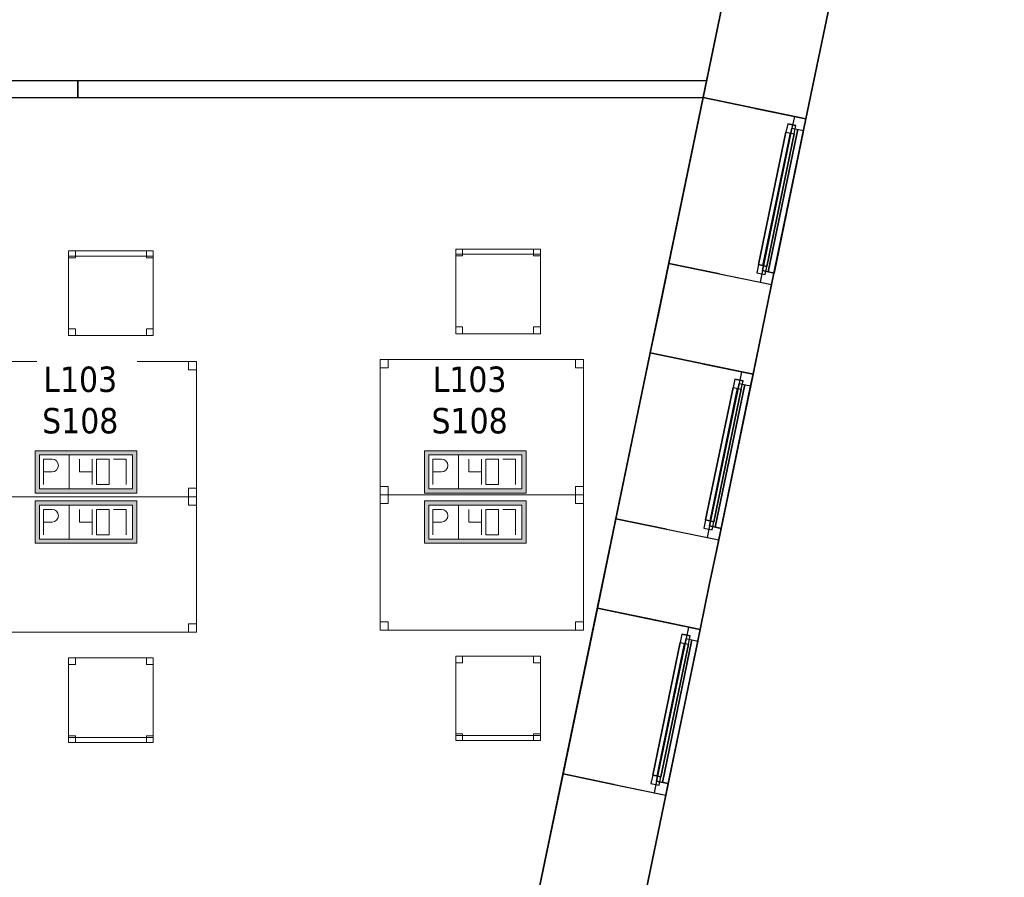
# Model space of a CAD drawing. Header units: metres. Extents: x 391.1 to 427.5, y 12.7 to 28.4.
# Tile 134 of 139: x 421.7 to 427.5, y 18.1 to 23.2. Entities that reach past the tile are written whole.
import ezdxf

# ---------------------------------------------------------------- set-up
doc = ezdxf.new("R2010")
doc.units = ezdxf.units.M
doc.layers.add('01_CARPINTERIA', color=5, linetype='Continuous', lineweight=25, true_color=0x0000ff)
doc.layers.add('01_SUELOS', color=7, linetype='Continuous', lineweight=25, true_color=0x007f00)
for name, color, linetype, lineweight in [('02_MOBILIARIO', 7, 'Continuous', 18), ('A-DETL-____-MBND', 7, 'Continuous', 18), ('A-GENM-____-OTLN', 7, 'Continuous', 18), ('A-WALL-____-MCUT', 7, 'Continuous', 25), ('A-WALL-____-OTLN', 7, 'Continuous', 25), ('E-ELEC-FIXT-IDEN', 7, 'Continuous', 30)]:
    doc.layers.add(name, color=color, linetype=linetype, lineweight=lineweight)
doc.styles.add('Tahoma_3', font='tahoma.ttf', dxfattribs={"height": 0.15})

# ---------------------------------------------------------------- blocks, each defined once
blk = doc.blocks.new('Family - Taula 120X80_P1-154623-04_ELEC_P1')
at = {"layer": 'A-DETL-____-MBND', "color": 253, "true_color": 0xaaaaaa}
for p, q in [((0, 0), (0, 0.8001)), ((0, 0.8001), (1.2, 0.8001)), ((1.2, 0.8001), (0, 0.8001)), ((0, 0.8001), (0, 0)), ((0, 0.7501), (0, 0.8001)), ((0, 0.8001), (0.0464, 0.8001)), ((0.0464, 0.8001), (0, 0.8001)), ((0, 0.8001), (0, 0.7501)), ((0.0464, 0.8001), (0.0464, 0.7501)), ((0.0464, 0.7501), (0.0464, 0.8001)), ((1.1536, 0.7501), (1.1536, 0.8001)), ((1.1536, 0.8001), (1.2, 0.8001)), ((1.2, 0.8001), (1.1536, 0.8001)), ((1.1536, 0.8001), (1.1536, 0.7501)), ((1.2, 0.8001), (1.2, 0)), ((1.2, 0), (1.2, 0.8001)), ((1.2, 0.8001), (1.2, 0.7501)), ((1.2, 0.7501), (1.2, 0.8001)), ((0.0464, 0.7501), (0, 0.7501)), ((0, 0.7501), (0.0464, 0.7501)), ((1.2, 0.7501), (1.1536, 0.7501)), ((1.1536, 0.7501), (1.2, 0.7501)), ((0, 0), (0, 0.05)), ((0, 0.05), (0.0464, 0.05)), ((0.0464, 0.05), (0, 0.05)), ((0, 0.05), (0, 0)), ((0.0464, 0), (0, 0)), ((0, 0), (0.0464, 0)), ((1.2, 0), (0, 0)), ((0, 0), (1.2, 0)), ((0.0464, 0.05), (0.0464, 0)), ((0.0464, 0), (0.0464, 0.05)), ((1.1536, 0), (1.1536, 0.05)), ((1.1536, 0.05), (1.2, 0.05)), ((1.2, 0.05), (1.1536, 0.05)), ((1.1536, 0.05), (1.1536, 0)), ((1.2, 0), (1.1536, 0)), ((1.2, 0.05), (1.2, 0)), ((1.2, 0), (1.2, 0.05)), ((1.1536, 0), (1.2, 0))]:
    blk.add_line(p, q, dxfattribs=at)
blk = doc.blocks.new('Family - Cadira d_Oficina_P1-154667-04_ELEC_P1')
at = {"layer": 'A-DETL-____-MBND', "color": 253, "true_color": 0xaaaaaa}
for p, q in [((0, 0), (0, 0.5)), ((0, 0.5), (0.5, 0.5)), ((0, 0.5), (0, 0)), ((0.5, 0.5), (0, 0.5)), ((0, 0.5), (0.04, 0.5)), ((0, 0.46), (0, 0.5)), ((0.04, 0.5), (0, 0.5)), ((0, 0.5), (0, 0.46)), ((0.04, 0.5), (0.04, 0.46)), ((0.04, 0.46), (0.04, 0.5)), ((0.46, 0.5), (0.5, 0.5)), ((0.46, 0.46), (0.46, 0.5)), ((0.5, 0.5), (0.46, 0.5)), ((0.46, 0.5), (0.46, 0.46)), ((0.5, 0.5), (0.5, 0.46)), ((0.5, 0.46), (0.5, 0.5)), ((0.5, 0.5), (0.5, 0)), ((0.5, 0), (0.5, 0.5)), ((0.04, 0.46), (0, 0.46)), ((0, 0.46), (0.04, 0.46)), ((0.5, 0.46), (0.46, 0.46)), ((0.46, 0.46), (0.5, 0.46)), ((0, 0.04), (0.04, 0.04)), ((0, 0), (0, 0.04)), ((0.04, 0.04), (0, 0.04)), ((0, 0.04), (0, 0)), ((0, 0.03), (0.5, 0.03)), ((0, 0), (0, 0.03)), ((0.5, 0.03), (0, 0.03)), ((0, 0.03), (0, 0)), ((0.5, 0), (0, 0)), ((0, 0), (0.5, 0)), ((0.5, 0), (0, 0)), ((0, 0), (0.5, 0)), ((0.04, 0), (0, 0)), ((0, 0), (0.04, 0)), ((0.04, 0.04), (0.04, 0)), ((0.04, 0), (0.04, 0.04)), ((0.46, 0.04), (0.5, 0.04)), ((0.46, 0), (0.46, 0.04)), ((0.5, 0.04), (0.46, 0.04)), ((0.46, 0.04), (0.46, 0)), ((0.46, 0), (0.5, 0)), ((0.5, 0.04), (0.5, 0)), ((0.5, 0), (0.5, 0.04)), ((0.5, 0.03), (0.5, 0)), ((0.5, 0), (0.5, 0.03)), ((0.5, 0), (0.46, 0))]:
    blk.add_line(p, q, dxfattribs=at)
blk = doc.blocks.new('Family - Cadira d_Oficina_P1-154677-04_ELEC_P1')
at = {"layer": 'A-DETL-____-MBND', "color": 253, "true_color": 0xaaaaaa}
for p, q in [((0, 0), (0, 0.5)), ((0, 0.5), (0.5, 0.5)), ((0.5, 0.5), (0, 0.5)), ((0, 0.5), (0, 0)), ((0, 0.47), (0, 0.5)), ((0, 0.5), (0.5, 0.5)), ((0, 0.5), (0, 0.47)), ((0.5, 0.5), (0, 0.5)), ((0, 0.46), (0, 0.5)), ((0, 0.5), (0.04, 0.5)), ((0, 0.5), (0, 0.46)), ((0.04, 0.5), (0, 0.5)), ((0.5, 0.47), (0, 0.47)), ((0, 0.47), (0.5, 0.47)), ((0.04, 0.5), (0.04, 0.46)), ((0.04, 0.46), (0.04, 0.5)), ((0.46, 0.46), (0.46, 0.5)), ((0.46, 0.5), (0.5, 0.5)), ((0.46, 0.5), (0.46, 0.46)), ((0.5, 0.5), (0.46, 0.5)), ((0.5, 0.5), (0.5, 0)), ((0.5, 0), (0.5, 0.5)), ((0.5, 0.5), (0.5, 0.47)), ((0.5, 0.47), (0.5, 0.5)), ((0.5, 0.5), (0.5, 0.46)), ((0.5, 0.46), (0.5, 0.5)), ((0.04, 0.46), (0, 0.46)), ((0, 0.46), (0.04, 0.46)), ((0.5, 0.46), (0.46, 0.46)), ((0.46, 0.46), (0.5, 0.46)), ((0, 0), (0, 0.04)), ((0, 0.04), (0.04, 0.04)), ((0, 0.04), (0, 0)), ((0.04, 0.04), (0, 0.04)), ((0.04, 0), (0, 0)), ((0, 0), (0.04, 0)), ((0.5, 0), (0, 0)), ((0, 0), (0.5, 0)), ((0.04, 0.04), (0.04, 0)), ((0.04, 0), (0.04, 0.04)), ((0.46, 0), (0.46, 0.04)), ((0.46, 0.04), (0.5, 0.04)), ((0.46, 0.04), (0.46, 0)), ((0.5, 0.04), (0.46, 0.04)), ((0.46, 0), (0.5, 0)), ((0.5, 0.04), (0.5, 0)), ((0.5, 0), (0.5, 0.04)), ((0.5, 0), (0.46, 0))]:
    blk.add_line(p, q, dxfattribs=at)
blk = doc.blocks.new('Family - Taula 120X80_P1-154815-04_ELEC_P1')
at = {"layer": 'A-DETL-____-MBND', "color": 253, "true_color": 0xaaaaaa}
for p, q in [((0, 0), (0, 0.8001)), ((0, 0.8001), (1.2, 0.8001)), ((1.2, 0.8001), (0, 0.8001)), ((0, 0.8001), (0, 0)), ((0, 0.7501), (0, 0.8001)), ((0, 0.8001), (0.0464, 0.8001)), ((0.0464, 0.8001), (0, 0.8001)), ((0, 0.8001), (0, 0.7501)), ((0.0464, 0.8001), (0.0464, 0.7501)), ((0.0464, 0.7501), (0.0464, 0.8001)), ((1.1536, 0.7501), (1.1536, 0.8001)), ((1.1536, 0.8001), (1.2, 0.8001)), ((1.2, 0.8001), (1.1536, 0.8001)), ((1.1536, 0.8001), (1.1536, 0.7501)), ((1.2, 0.8001), (1.2, 0.7501)), ((1.2, 0.7501), (1.2, 0.8001)), ((1.2, 0.8001), (1.2, 0)), ((1.2, 0), (1.2, 0.8001)), ((0.0464, 0.7501), (0, 0.7501)), ((0, 0.7501), (0.0464, 0.7501)), ((1.2, 0.7501), (1.1536, 0.7501)), ((1.1536, 0.7501), (1.2, 0.7501)), ((0, 0), (0, 0.05)), ((0, 0.05), (0.0464, 0.05)), ((0.0464, 0.05), (0, 0.05)), ((0, 0.05), (0, 0)), ((0.0464, 0), (0, 0)), ((1.2, 0), (0, 0)), ((0, 0), (1.2, 0)), ((0.0464, 0.05), (0.0464, 0)), ((0.0464, 0), (0.0464, 0.05)), ((1.1536, 0), (1.1536, 0.05)), ((1.1536, 0.05), (1.2, 0.05)), ((1.2, 0.05), (1.1536, 0.05)), ((1.1536, 0.05), (1.1536, 0)), ((1.2, 0), (1.1536, 0)), ((1.2, 0.05), (1.2, 0)), ((1.2, 0), (1.2, 0.05)), ((0, 0), (0.0464, 0)), ((1.1536, 0), (1.2, 0))]:
    blk.add_line(p, q, dxfattribs=at)
blk = doc.blocks.new('Family - Cadira d_Oficina_P1-154860-04_ELEC_P1')
at = {"layer": 'A-DETL-____-MBND', "color": 253, "true_color": 0xaaaaaa}
for p, q in [((0, 0), (0, 0.5)), ((0, 0.5), (0.5, 0.5)), ((0.5, 0.5), (0, 0.5)), ((0, 0.5), (0, 0)), ((0, 0.47), (0, 0.5)), ((0, 0.5), (0.5, 0.5)), ((0, 0.5), (0, 0.47)), ((0.5, 0.5), (0, 0.5)), ((0, 0.46), (0, 0.5)), ((0, 0.5), (0.04, 0.5)), ((0, 0.5), (0, 0.46)), ((0.04, 0.5), (0, 0.5)), ((0.5, 0.47), (0, 0.47)), ((0, 0.47), (0.5, 0.47)), ((0.04, 0.5), (0.04, 0.46)), ((0.04, 0.46), (0.04, 0.5)), ((0.46, 0.46), (0.46, 0.5)), ((0.46, 0.5), (0.5, 0.5)), ((0.46, 0.5), (0.46, 0.46)), ((0.5, 0.5), (0.46, 0.5)), ((0.5, 0.5), (0.5, 0)), ((0.5, 0), (0.5, 0.5)), ((0.5, 0.5), (0.5, 0.47)), ((0.5, 0.47), (0.5, 0.5)), ((0.5, 0.5), (0.5, 0.46)), ((0.5, 0.46), (0.5, 0.5)), ((0.04, 0.46), (0, 0.46)), ((0, 0.46), (0.04, 0.46)), ((0.5, 0.46), (0.46, 0.46)), ((0.46, 0.46), (0.5, 0.46)), ((0, 0), (0, 0.04)), ((0, 0.04), (0.04, 0.04)), ((0, 0.04), (0, 0)), ((0.04, 0.04), (0, 0.04)), ((0.5, 0), (0, 0)), ((0, 0), (0.5, 0)), ((0.04, 0), (0, 0)), ((0, 0), (0.04, 0)), ((0.04, 0.04), (0.04, 0)), ((0.04, 0), (0.04, 0.04)), ((0.46, 0), (0.46, 0.04)), ((0.46, 0.04), (0.5, 0.04)), ((0.46, 0.04), (0.46, 0)), ((0.5, 0.04), (0.46, 0.04)), ((0.46, 0), (0.5, 0)), ((0.5, 0.04), (0.5, 0)), ((0.5, 0), (0.5, 0.04)), ((0.5, 0), (0.46, 0))]:
    blk.add_line(p, q, dxfattribs=at)
blk = doc.blocks.new('Family - Cadira d_Oficina_P1-154869-04_ELEC_P1')
at = {"layer": 'A-DETL-____-MBND', "color": 253, "true_color": 0xaaaaaa}
for p, q in [((0, 0.5), (0.04, 0.5)), ((0, 0.46), (0, 0.5)), ((0.04, 0.5), (0, 0.5)), ((0, 0.5), (0, 0.46)), ((0, 0), (0, 0.5)), ((0, 0.5), (0.5, 0.5)), ((0, 0.5), (0, 0)), ((0.5, 0.5), (0, 0.5)), ((0.04, 0.5), (0.04, 0.46)), ((0.04, 0.46), (0.04, 0.5)), ((0.46, 0.5), (0.5, 0.5)), ((0.46, 0.46), (0.46, 0.5)), ((0.5, 0.5), (0.46, 0.5)), ((0.46, 0.5), (0.46, 0.46)), ((0.5, 0.5), (0.5, 0.46)), ((0.5, 0.46), (0.5, 0.5)), ((0.5, 0.5), (0.5, 0)), ((0.5, 0), (0.5, 0.5)), ((0.04, 0.46), (0, 0.46)), ((0, 0.46), (0.04, 0.46)), ((0.5, 0.46), (0.46, 0.46)), ((0.46, 0.46), (0.5, 0.46)), ((0, 0.04), (0.04, 0.04)), ((0, 0), (0, 0.04)), ((0.04, 0.04), (0, 0.04)), ((0, 0.04), (0, 0)), ((0, 0.03), (0.5, 0.03)), ((0, 0), (0, 0.03)), ((0.5, 0.03), (0, 0.03)), ((0, 0.03), (0, 0)), ((0.5, 0), (0, 0)), ((0, 0), (0.5, 0)), ((0.04, 0), (0, 0)), ((0, 0), (0.04, 0)), ((0.5, 0), (0, 0)), ((0, 0), (0.5, 0)), ((0.04, 0.04), (0.04, 0)), ((0.04, 0), (0.04, 0.04)), ((0.46, 0.04), (0.5, 0.04)), ((0.46, 0), (0.46, 0.04)), ((0.5, 0.04), (0.46, 0.04)), ((0.46, 0.04), (0.46, 0)), ((0.46, 0), (0.5, 0)), ((0.5, 0.04), (0.5, 0)), ((0.5, 0), (0.5, 0.04)), ((0.5, 0.03), (0.5, 0)), ((0.5, 0), (0.5, 0.03)), ((0.5, 0), (0.46, 0))]:
    blk.add_line(p, q, dxfattribs=at)
blk = doc.blocks.new('Forma directa - LONDR55-XX_ZZ-ARQ-CAA-M3D-Londres55-154719-04_ELEC_P1')
at = {"layer": '01_CARPINTERIA', "color": 161, "true_color": 0xaaaaff}
for p, q in [((0.07, 0.07), (0, 0.07)), ((0, 0.07), (0, 0)), ((0.07, 0.07), (0, 0.07)), ((0, 0.07), (0, 0)), ((0.1, 0.1), (0.05, 0.1)), ((0.05, 0.1), (0.05, 0.05)), ((0.1, 0.1), (0.05, 0.1)), ((0.05, 0.1), (0.05, 0.05)), ((0.07, 0), (0.07, 0.07)), ((0.07, 0.07), (0.07, 0)), ((0.07, 0.07), (0.93, 0.07)), ((0.93, 0.07), (0.07, 0.07)), ((0.07, 0.07), (0.07, 0)), ((0.07, 0), (0.07, 0.07)), ((0.1, 0.1), (0.9, 0.1)), ((0.9, 0.1), (0.1, 0.1)), ((0.1, 0.1), (0.1, 0.05)), ((0.1, 0.05), (0.1, 0.1)), ((0.1, 0.05), (0.1, 0.1)), ((0.1, 0.1), (0.1, 0.05)), ((0.9, 0.075), (0.1, 0.075)), ((0.9, 0.075), (0.1, 0.075)), ((0.9, 0.1), (0.9, 0.05)), ((0.9, 0.1), (0.9, 0.05)), ((0.95, 0.1), (0.9, 0.1)), ((0.9, 0.1), (0.9, 0.05)), ((0.95, 0.1), (0.9, 0.1)), ((0.9, 0.1), (0.9, 0.05)), ((0.93, 0.07), (0.93, 0)), ((0.93, 0.07), (0.93, 0)), ((1, 0.07), (0.93, 0.07)), ((0.93, 0.07), (0.93, 0)), ((1, 0.07), (0.93, 0.07)), ((0.93, 0.07), (0.93, 0)), ((0.95, 0.05), (0.95, 0.1)), ((0.95, 0.1), (0.95, 0.05)), ((1, 0), (1, 0.07)), ((1, 0.07), (1, 0)), ((0, 0), (0.07, 0)), ((0, 0), (0.07, 0)), ((0.05, 0.05), (0.1, 0.05)), ((0.05, 0.05), (0.1, 0.05)), ((0.93, 0.035), (0.07, 0.035)), ((0.07, 0.035), (0.93, 0.035)), ((0.07, 0), (0.93, 0)), ((0.93, 0), (0.07, 0)), ((0.1, 0.05), (0.9, 0.05)), ((0.9, 0.05), (0.1, 0.05)), ((0.9, 0.05), (0.95, 0.05)), ((0.9, 0.05), (0.95, 0.05)), ((0.93, 0), (1, 0)), ((0.93, 0), (1, 0))]:
    blk.add_line(p, q, dxfattribs=at)
blk = doc.blocks.new('Forma directa - Finestra P1-154889-04_ELEC_P1')
at = {"xscale": 1.00000002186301, "yscale": 1.00000002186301, "zscale": 1.00000002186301}
blk.add_blockref('Forma directa - LONDR55-XX_ZZ-ARQ-CAA-M3D-Londres55-154719-04_ELEC_P1', (0, 0), dxfattribs=at)
blk = doc.blocks.new('Forma directa - Finestra P1-154964-04_ELEC_P1')
at = {"xscale": 1.00000002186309, "yscale": 1.00000002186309, "zscale": 1.00000002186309}
blk.add_blockref('Forma directa - LONDR55-XX_ZZ-ARQ-CAA-M3D-Londres55-154719-04_ELEC_P1', (0, 0), dxfattribs=at)
blk = doc.blocks.new('Family - LONDR55-XX_ZZ-ARQ-CAA-M3D-Londres55-155045-04_ELEC_P1')
at = {"layer": '01_SUELOS', "color": 9, "true_color": 0xaad4aa}
for p, q in [((25.4183, 0), (28.5181, 14.9576)), ((28.5181, 14.9576), (25.4183, 0))]:
    blk.add_line(p, q, dxfattribs=at)
blk = doc.blocks.new('Family - Taula 120X80_P1-155053-04_ELEC_P1')
at = {"layer": 'A-DETL-____-MBND', "color": 253, "true_color": 0xaaaaaa}
for p, q in [((0, 0.8001), (1.2, 0.8001)), ((0, 0), (0, 0.8001)), ((1.2, 0.8001), (0, 0.8001)), ((0, 0.8001), (0, 0)), ((0, 0.8001), (0.0464, 0.8001)), ((0, 0.7501), (0, 0.8001)), ((0.0464, 0.8001), (0, 0.8001)), ((0, 0.8001), (0, 0.7501)), ((0.0464, 0.8001), (0.0464, 0.7501)), ((0.0464, 0.7501), (0.0464, 0.8001)), ((1.1536, 0.8001), (1.2, 0.8001)), ((1.1536, 0.7501), (1.1536, 0.8001)), ((1.2, 0.8001), (1.1536, 0.8001)), ((1.1536, 0.8001), (1.1536, 0.7501)), ((1.2, 0.8001), (1.2, 0.7501)), ((1.2, 0.7501), (1.2, 0.8001)), ((1.2, 0.8001), (1.2, 0)), ((1.2, 0), (1.2, 0.8001)), ((0.0464, 0.7501), (0, 0.7501)), ((0, 0.7501), (0.0464, 0.7501)), ((1.2, 0.7501), (1.1536, 0.7501)), ((1.1536, 0.7501), (1.2, 0.7501)), ((0, 0.05), (0.0464, 0.05)), ((0, 0), (0, 0.05)), ((0.0464, 0.05), (0, 0.05)), ((0, 0.05), (0, 0)), ((0.0464, 0), (0, 0)), ((1.2, 0), (0, 0)), ((0, 0), (1.2, 0)), ((0.0464, 0.05), (0.0464, 0)), ((0.0464, 0), (0.0464, 0.05)), ((1.1536, 0.05), (1.2, 0.05)), ((1.1536, 0), (1.1536, 0.05)), ((1.2, 0.05), (1.1536, 0.05)), ((1.1536, 0.05), (1.1536, 0)), ((1.1536, 0), (1.2, 0)), ((1.2, 0.05), (1.2, 0)), ((1.2, 0), (1.2, 0.05)), ((0, 0), (0.0464, 0)), ((1.2, 0), (1.1536, 0))]:
    blk.add_line(p, q, dxfattribs=at)
blk = doc.blocks.new('Family - Taula 120X80_P1-155213-04_ELEC_P1')
at = {"layer": 'A-DETL-____-MBND', "color": 253, "true_color": 0xaaaaaa}
for p, q in [((0, 0.8001), (1.2, 0.8001)), ((0, 0), (0, 0.8001)), ((1.2, 0.8001), (0, 0.8001)), ((0, 0.8001), (0, 0)), ((0, 0.8001), (0.0464, 0.8001)), ((0, 0.7501), (0, 0.8001)), ((0.0464, 0.8001), (0, 0.8001)), ((0, 0.8001), (0, 0.7501)), ((0.0464, 0.8001), (0.0464, 0.7501)), ((0.0464, 0.7501), (0.0464, 0.8001)), ((1.1536, 0.8001), (1.2, 0.8001)), ((1.1536, 0.7501), (1.1536, 0.8001)), ((1.2, 0.8001), (1.1536, 0.8001)), ((1.1536, 0.8001), (1.1536, 0.7501)), ((1.2, 0.8001), (1.2, 0)), ((1.2, 0), (1.2, 0.8001)), ((1.2, 0.8001), (1.2, 0.7501)), ((1.2, 0.7501), (1.2, 0.8001)), ((0.0464, 0.7501), (0, 0.7501)), ((0, 0.7501), (0.0464, 0.7501)), ((1.2, 0.7501), (1.1536, 0.7501)), ((1.1536, 0.7501), (1.2, 0.7501)), ((0, 0.05), (0.0464, 0.05)), ((0, 0), (0, 0.05)), ((0.0464, 0.05), (0, 0.05)), ((0, 0.05), (0, 0)), ((0, 0), (1.2, 0)), ((0, 0), (0.0464, 0)), ((0.0464, 0.05), (0.0464, 0)), ((0.0464, 0), (0.0464, 0.05)), ((1.1536, 0.05), (1.2, 0.05)), ((1.1536, 0), (1.1536, 0.05)), ((1.2, 0.05), (1.1536, 0.05)), ((1.1536, 0.05), (1.1536, 0)), ((1.2, 0), (1.1536, 0)), ((1.1536, 0), (1.2, 0)), ((1.2, 0.05), (1.2, 0)), ((1.2, 0), (1.2, 0.05)), ((1.2, 0), (0, 0)), ((0.0464, 0), (0, 0))]:
    blk.add_line(p, q, dxfattribs=at)
blk = doc.blocks.new('Family - Mampara P1-155227-04_ELEC_P1')
at = {"layer": 'A-WALL-____-MCUT', "color": 253, "true_color": 0xaaaaaa}
for p, q in [((0.5, 0.1), (0, 0.1)), ((0, 0.1), (0, 0)), ((0.5, 0), (0.5, 0.1)), ((0, 0), (0.5, 0))]:
    blk.add_line(p, q, dxfattribs=at)
at = {"layer": 'A-WALL-____-OTLN', "color": 253, "true_color": 0xaaaaaa}
for p, q in [((0.5, 0.1), (0, 0.1)), ((0, 0.1), (0, 0)), ((0.5, 0), (0.5, 0.1)), ((0, 0), (0.5, 0))]:
    blk.add_line(p, q, dxfattribs=at)
at = {"layer": 'A-WALL-____-OTLN', "color": 253, "lineweight": 18, "true_color": 0xaaaaaa}
blk.add_line((0, 0), (0.5, 0), dxfattribs=at)
blk = doc.blocks.new('Forma directa - Finestra P1-155267-04_ELEC_P1')
at = {"xscale": 1.00000002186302, "yscale": 1.00000002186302, "zscale": 1.00000002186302}
blk.add_blockref('Forma directa - LONDR55-XX_ZZ-ARQ-CAA-M3D-Londres55-154719-04_ELEC_P1', (0, 0), dxfattribs=at)
blk = doc.blocks.new('Family - Envans P1-155279-04_ELEC_P1')
at = {"layer": 'A-WALL-____-MCUT', "color": 253, "true_color": 0xaaaaaa}
for p, q in [((0, 0.1), (0, 0)), ((3.7146, 0.1), (0, 0.1)), ((3.6939, 0), (3.7146, 0.1)), ((0, 0), (3.6939, 0))]:
    blk.add_line(p, q, dxfattribs=at)
at = {"layer": 'A-WALL-____-OTLN', "color": 253, "true_color": 0xaaaaaa}
for p, q in [((0, 0.1), (0, 0)), ((3.7146, 0.1), (0, 0.1)), ((3.6939, 0), (3.7146, 0.1)), ((0, 0), (3.6939, 0))]:
    blk.add_line(p, q, dxfattribs=at)
at = {"layer": 'A-WALL-____-OTLN', "color": 253, "lineweight": 18, "true_color": 0xaaaaaa}
blk.add_line((0, 0), (3.6939, 0), dxfattribs=at)
blk = doc.blocks.new('Family - Façana sur-est P1-155293-04_ELEC_P1')
at = {"layer": 'A-WALL-____-MCUT', "color": 253, "true_color": 0xaaaaaa}
for p, q in [((5.0574, 0.62), (5.8613, 0.62)), ((5.8613, 0.62), (5.8613, 0.3142)), ((6.8613, 0.3058), (6.8613, 0.62)), ((6.8613, 0.62), (7.1348, 0.62)), ((7.1348, 0.62), (7.4009, 0.62)), ((7.4009, 0.62), (7.4009, 0.3142)), ((8.4009, 0.3058), (8.4009, 0.62)), ((8.4009, 0.62), (8.6748, 0.62)), ((8.6748, 0.62), (8.9413, 0.62)), ((8.9413, 0.62), (8.9413, 0.3142)), ((9.9413, 0.3058), (9.9413, 0.62)), ((9.9413, 0.62), (10.7715, 0.62)), ((5.8613, 0.3142), (5.8613, 0)), ((6.8613, 0), (6.8613, 0.3058)), ((7.4009, 0.3142), (7.4009, 0)), ((8.4009, 0), (8.4009, 0.3058)), ((8.9413, 0.3142), (8.9413, 0)), ((9.9413, 0), (9.9413, 0.3058)), ((5.8613, 0), (5.0351, 0)), ((7.1274, 0), (6.8613, 0)), ((7.4009, 0), (7.1274, 0)), ((8.6674, 0), (8.4009, 0)), ((8.9413, 0), (8.6674, 0)), ((10.7491, 0), (9.9413, 0))]:
    blk.add_line(p, q, dxfattribs=at)
at = {"layer": 'A-WALL-____-OTLN', "color": 253, "true_color": 0xaaaaaa}
for p, q in [((-0.1285, 0.62), (15.4329, 0.62)), ((-0.1285, 0.62), (15.4329, 0.62)), ((5.8613, 0.62), (5.0574, 0.62)), ((6.8613, 0.62), (5.8613, 0.62)), ((5.8613, 0.3142), (5.8613, 0.62)), ((5.8613, 0.62), (5.8613, 0)), ((6.8613, 0.62), (5.8613, 0.62)), ((5.8613, 0.62), (5.8613, 0)), ((7.1348, 0.62), (6.8613, 0.62)), ((6.8613, 0), (6.8613, 0.62)), ((6.8613, 0.3058), (6.8613, 0.62)), ((6.8613, 0.62), (6.8613, 0)), ((7.4009, 0.62), (7.1348, 0.62)), ((7.4009, 0.62), (8.4009, 0.62)), ((7.4009, 0.3142), (7.4009, 0.62)), ((7.4009, 0.62), (7.4009, 0)), ((8.4009, 0.62), (7.4009, 0.62)), ((7.4009, 0.62), (7.4009, 0)), ((8.6748, 0.62), (8.4009, 0.62)), ((8.4009, 0), (8.4009, 0.62)), ((8.4009, 0.3058), (8.4009, 0.62)), ((8.4009, 0.62), (8.4009, 0)), ((8.9413, 0.62), (8.6748, 0.62)), ((9.9413, 0.62), (8.9413, 0.62)), ((8.9413, 0.3142), (8.9413, 0.62)), ((8.9413, 0.62), (8.9413, 0)), ((9.9413, 0.62), (8.9413, 0.62)), ((8.9413, 0.62), (8.9413, 0)), ((10.7715, 0.62), (9.9413, 0.62)), ((9.9413, 0), (9.9413, 0.62)), ((9.9413, 0.3058), (9.9413, 0.62)), ((9.9413, 0.62), (9.9413, 0)), ((5.8613, 0.3142), (5.8613, 0)), ((6.8613, 0.3058), (6.8613, 0)), ((7.4009, 0.3142), (7.4009, 0)), ((8.4009, 0.3058), (8.4009, 0)), ((8.9413, 0.3142), (8.9413, 0)), ((9.9413, 0.3058), (9.9413, 0)), ((0, 0), (15.7146, 0)), ((0, 0), (15.7146, 0)), ((5.0351, 0), (5.8613, 0)), ((6.8613, 0), (5.8613, 0)), ((6.8613, 0), (5.8613, 0)), ((6.8613, 0), (7.1274, 0)), ((7.1274, 0), (7.4009, 0)), ((7.4009, 0), (8.4009, 0)), ((8.4009, 0), (7.4009, 0)), ((8.4009, 0), (8.6674, 0)), ((8.6674, 0), (8.9413, 0)), ((8.9413, 0), (9.9413, 0)), ((9.9413, 0), (8.9413, 0)), ((9.9413, 0), (10.7491, 0))]:
    blk.add_line(p, q, dxfattribs=at)
at = {"layer": 'A-WALL-____-OTLN', "color": 253, "lineweight": 18, "true_color": 0xaaaaaa}
blk.add_line((0, 0), (15.7146, 0), dxfattribs=at)
blk = doc.blocks.new('Family - Vano de Finestra P1-155297-04_ELEC_P1')
at = {"layer": 'A-GENM-____-OTLN', "color": 253, "true_color": 0xaaaaaa}
for p, q in [((425.7009, 22.7009), (425.498, 21.7217)), ((425.498, 21.7217), (425.7009, 22.7009)), ((426.308, 22.5751), (425.7009, 22.7009)), ((425.7009, 22.7009), (426.308, 22.5751)), ((426.1051, 21.5959), (426.308, 22.5751)), ((426.308, 22.5751), (426.1051, 21.5959)), ((425.498, 21.7217), (426.1051, 21.5959)), ((425.498, 21.7217), (426.1051, 21.5959))]:
    blk.add_line(p, q, dxfattribs=at)
blk = doc.blocks.new('Family - Vano de Finestra P1-155301-04_ELEC_P1')
at = {"layer": 'A-GENM-____-OTLN', "color": 253, "true_color": 0xaaaaaa}
for p, q in [((425.0759, 19.685), (424.873, 18.7058)), ((424.873, 18.7058), (425.0759, 19.685)), ((425.683, 19.5591), (425.0759, 19.685)), ((425.0759, 19.685), (425.683, 19.5591)), ((425.4801, 18.5799), (425.683, 19.5591)), ((425.683, 19.5591), (425.4801, 18.5799)), ((424.873, 18.7058), (425.4801, 18.5799)), ((424.873, 18.7058), (425.4801, 18.5799))]:
    blk.add_line(p, q, dxfattribs=at)
blk = doc.blocks.new('Family - Vano de Finestra P1-155305-04_ELEC_P1')
at = {"layer": 'A-GENM-____-OTLN', "color": 253, "true_color": 0xaaaaaa}
for p, q in [((425.3883, 21.1925), (425.1854, 20.2133)), ((425.1854, 20.2133), (425.3883, 21.1925)), ((425.9954, 21.0667), (425.3883, 21.1925)), ((425.3883, 21.1925), (425.9954, 21.0667)), ((425.7925, 20.0875), (425.9954, 21.0667)), ((425.9954, 21.0667), (425.7925, 20.0875)), ((425.1854, 20.2133), (425.7925, 20.0875)), ((425.1854, 20.2133), (425.7925, 20.0875))]:
    blk.add_line(p, q, dxfattribs=at)
blk = doc.blocks.new('LONDR55-XX_ZZ-ARQ-CAA-M3D-Londres55_ifc-1-04_ELEC_P1')
at = {"layer": '01_CARPINTERIA', "color": 253, "lineweight": 18, "true_color": 0xaaaaaa}
for name, p, rotation in [('Forma directa - Finestra P1-155267-04_ELEC_P1', (426.1051, 21.5959), 78.29179157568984), ('Forma directa - Finestra P1-154889-04_ELEC_P1', (425.7925, 20.0875), 78.29179157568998), ('Forma directa - Finestra P1-154964-04_ELEC_P1', (425.4801, 18.5799), 78.29179157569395)]:
    blk.add_blockref(name, p, dxfattribs=dict(at, rotation=rotation))
at = {"layer": '01_SUELOS', "color": 253, "lineweight": 18, "true_color": 0xaaaaaa}
blk.add_blockref('Family - LONDR55-XX_ZZ-ARQ-CAA-M3D-Londres55-155045-04_ELEC_P1', (398.2972, 13.1206), dxfattribs=at)
at = {"layer": '02_MOBILIARIO', "color": 253, "lineweight": 18, "true_color": 0xaaaaaa}
for name, p in [('Family - Cadira d_Oficina_P1-154677-04_ELEC_P1', (421.9527, 21.2948)), ('Family - Cadira d_Oficina_P1-154860-04_ELEC_P1', (424.2389, 21.3059)), ('Family - Taula 120X80_P1-155053-04_ELEC_P1', (421.507, 20.3428)), ('Family - Taula 120X80_P1-155213-04_ELEC_P1', (423.7931, 20.3539)), ('Family - Taula 120X80_P1-154623-04_ELEC_P1', (421.507, 19.5428)), ('Family - Taula 120X80_P1-154815-04_ELEC_P1', (423.7931, 19.5538)), ('Family - Cadira d_Oficina_P1-154869-04_ELEC_P1', (421.9527, 18.8908)), ('Family - Cadira d_Oficina_P1-154667-04_ELEC_P1', (424.2389, 18.9019))]:
    blk.add_blockref(name, p, dxfattribs=at)
at = {"layer": 'A-GENM-____-OTLN', "color": 253, "lineweight": 18, "true_color": 0xaaaaaa}
for name in ['Family - Vano de Finestra P1-155297-04_ELEC_P1', 'Family - Vano de Finestra P1-155305-04_ELEC_P1', 'Family - Vano de Finestra P1-155301-04_ELEC_P1']:
    blk.add_blockref(name, (0, 0), dxfattribs=at)
at = {"layer": 'A-WALL-____-OTLN', "color": 253, "lineweight": 18, "true_color": 0xaaaaaa, "rotation": 78.29179157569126}
blk.add_blockref('Family - Façana sur-est P1-155293-04_ELEC_P1', (424.2907, 12.8406), dxfattribs=at)
at = {"layer": 'A-WALL-____-OTLN', "color": 253, "lineweight": 18, "true_color": 0xaaaaaa}
for name, p in [('Family - Mampara P1-155227-04_ELEC_P1', (421.507, 22.7007)), ('Family - Envans P1-155279-04_ELEC_P1', (422.007, 22.7007))]:
    blk.add_blockref(name, p, dxfattribs=at)
blk = doc.blocks.new('ZYR_05_02_05 PT 4COL Terra - 07 PT Terra _4SC-2SAI-2VD_-903806-04_ELEC_P1')
at = {"layer": 'A-DETL-____-MBND', "true_color": 0x3c0aff}
h = blk.add_hatch(color=180, dxfattribs=at)
h.paths.add_polyline_path([(-0.3585, -0.125), (0.2415, -0.125), (0.2415, 0.125), (-0.3585, 0.125)])
h.paths.add_polyline_path([(-0.3335, -0.1), (-0.3335, 0.1), (0.2165, 0.1), (0.2165, -0.1)])
at = {"layer": 'A-DETL-____-MBND', "color": 180, "true_color": 0x3c0aff}
for p, q in [((0.2415, 0.125), (-0.3585, 0.125)), ((-0.3585, 0.125), (-0.3585, -0.125)), ((-0.3585, 0.125), (0.2415, 0.125)), ((-0.3585, 0.125), (-0.3585, -0.125)), ((0.2415, -0.125), (0.2415, 0.125)), ((0.2415, 0.125), (0.2415, -0.125)), ((-0.3335, -0.1), (-0.3335, 0.1)), ((-0.3335, 0.1), (0.2165, 0.1)), ((-0.3335, 0.1), (0.2165, 0.1)), ((-0.3335, -0.1), (-0.3335, 0.1)), ((-0.3085, 0.075), (-0.2585, 0.0754)), ((-0.3085, 0.075), (-0.3085, -0.075)), ((-0.1585, 0.1), (-0.1585, -0.1)), ((-0.096, 0.075), (-0.096, 0)), ((-0.021, 0.075), (-0.021, -0.075)), ((0.079, 0.075), (0.004, 0.075)), ((0.004, 0.075), (0.004, -0.075)), ((0.079, -0.075), (0.079, 0.075)), ((0.104, 0.075), (0.179, 0.075)), ((0.179, 0.075), (0.179, -0.075)), ((0.2165, 0.1), (0.2165, -0.1)), ((0.2165, 0.1), (0.2165, -0.1)), ((-0.3085, 0), (-0.2585, 0)), ((-0.096, 0), (-0.021, 0)), ((0.2165, -0.1), (-0.3335, -0.1)), ((0.2165, -0.1), (-0.3335, -0.1)), ((0.004, -0.075), (0.079, -0.075)), ((-0.3585, -0.125), (0.2415, -0.125)), ((0.2415, -0.125), (-0.3585, -0.125))]:
    blk.add_line(p, q, dxfattribs=at)
blk.add_arc((-0.2585, 0.0377), 0.0377, 270, 90, dxfattribs=at)

msp = doc.modelspace()

# ---------------------------------------------------------------- block references
at = {"lineweight": 5}
msp.add_blockref('LONDR55-XX_ZZ-ARQ-CAA-M3D-Londres55_ifc-1-04_ELEC_P1', (0, 0), dxfattribs=at)
at = {"layer": 'A-DETL-____-MBND', "color": 180, "true_color": 0x3c0aff}
for p in [(422.1133, 20.4898), (424.4133, 20.4898), (422.1133, 20.1928), (424.4133, 20.1928)]:
    msp.add_blockref('ZYR_05_02_05 PT 4COL Terra - 07 PT Terra _4SC-2SAI-2VD_-903806-04_ELEC_P1', p, dxfattribs=at)

# ---------------------------------------------------------------- next in the draw order: texts
at = {"layer": 'E-ELEC-FIXT-IDEN', "char_height": 0.15, "attachment_point": 1, "style": 'Tahoma_3', "bg_fill": 3, "box_fill_scale": 1.25, "bg_fill_color": 256, "bg_fill_true_color": 13158600, "bg_fill_transparency": 0}
for s, insert, width in [('L103', (421.8027, 21.112), 0.517088), ('L103', (424.1027, 21.112), 0.517088), ('S108', (421.796, 20.8673), 0.533122), ('S108', (424.096, 20.8673), 0.533122)]:
    msp.add_mtext(s, dxfattribs=dict(at, insert=insert, width=width))

doc.saveas('drawing.dxf')
